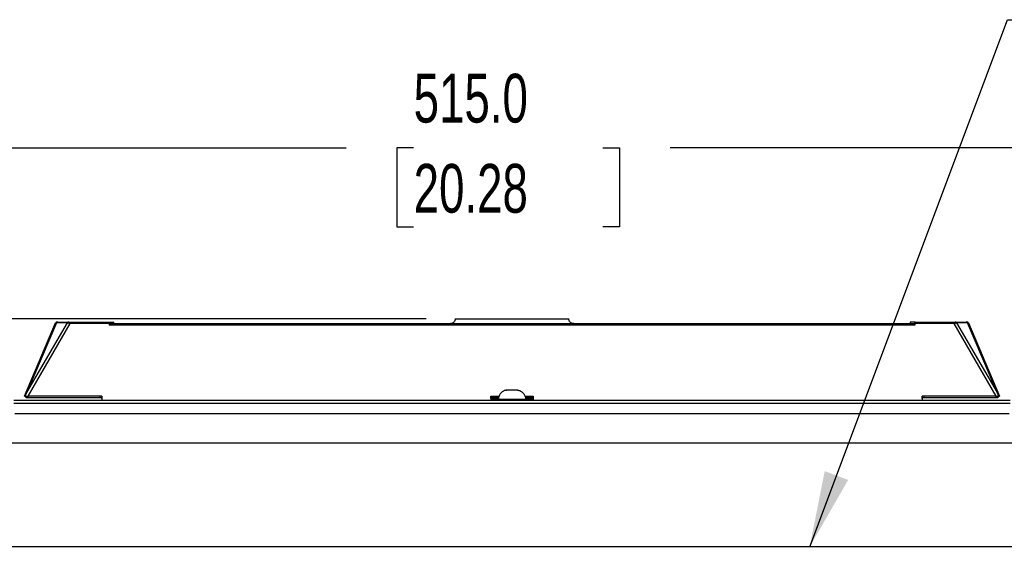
# Model space of a CAD drawing. Header units: millimetres. Extents: x 0 to 1956, y 0 to 1511.
# Tile 10 of 56: x 716 to 1015, y 616 to 779. Entities that reach past the tile are written whole.
import ezdxf

# ---------------------------------------------------------------- set-up
doc = ezdxf.new("R2010")
doc.units = ezdxf.units.MM
doc.header["$LTSCALE"] = 7
doc.layers.add('DIMENSIONS', color=140, linetype='Continuous', lineweight=25)
doc.styles.add('SLDTEXTSTYLE0', font='TXT', dxfattribs={"width": 0.7})
doc.dimstyles.new('SLDDIMSTYLE0', dxfattribs={"dimtxt": 15.106055, "dimasz": 23.114, "dimexe": 0, "dimexo": 0.0625, "dimgap": 3.776514, "dimtad": 0, "dimtih": 1, "dimtoh": 1, "dimdec": 1, "dimrnd": 1e-09, "dimzin": 4, "dimdsep": 46, "dimtxsty": 'SLDTEXTSTYLE0', "dimsah": 1, "dimcen": 0.09, "dimadec": 0, "dimazin": 1, "dimtfac": 1, "dimtdec": 1, "dimtofl": 0, "dimtmove": 0, "dimatfit": 3, "dimfxl": 0, "dimfrac": 2, "dimtolj": 1, "dimtzin": 12, "dimarcsym": 0})
doc.dimstyles.new('SLDDIMSTYLE1', dxfattribs={"dimtxt": 15.106055, "dimasz": 23.114, "dimexe": 0, "dimexo": 0.0625, "dimgap": 3.776514, "dimtad": 0, "dimtih": 1, "dimtoh": 1, "dimdec": 1, "dimrnd": 1e-09, "dimzin": 12, "dimdsep": 46, "dimtxsty": 'SLDTEXTSTYLE0', "dimsah": 1, "dimcen": 0.09, "dimadec": 0, "dimazin": 3, "dimtfac": 1, "dimtdec": 1, "dimtofl": 0, "dimtmove": 0, "dimatfit": 3, "dimfxl": 0, "dimfrac": 2, "dimtolj": 1, "dimtzin": 12, "dimarcsym": 0})
doc.dimstyles.new('SLDDIMSTYLE4', dxfattribs={"dimtxt": 0.18, "dimasz": 23.114, "dimexe": 0, "dimexo": 0.0625, "dimgap": 0, "dimtad": 0, "dimtih": 1, "dimtoh": 1, "dimdec": 0, "dimrnd": 1e-09, "dimzin": 0, "dimdsep": 46, "dimtxsty": 'Standard', "dimsah": 1, "dimcen": 0.09, "dimadec": 0, "dimazin": 0, "dimtfac": 23.114, "dimtdec": 0, "dimtofl": 0, "dimtmove": 0, "dimatfit": 3, "dimfxl": 0, "dimfrac": 2, "dimtolj": 1, "dimtzin": 0, "dimarcsym": 0})

# ---------------------------------------------------------------- blocks, each defined once
blk = doc.blocks.new('_D_4')
at = {"layer": 'DIMENSIONS'}
for p, q in [((607.67, 577.77), (607.67, 762.34)), ((1122.67, 577.77), (1122.67, 762.34)), ((607.67, 740.12), (814.82, 740.12)), ((835.29, 740.12), (830.21, 740.12)), ((830.21, 740.12), (830.21, 716.11)), ((892.74, 740.12), (897.81, 740.12)), ((897.81, 740.12), (897.81, 716.11)), ((1122.67, 740.12), (913.21, 740.12)), ((830.21, 716.11), (835.29, 716.11)), ((897.81, 716.11), (892.74, 716.11))]:
    blk.add_line(p, q, dxfattribs=at)
for points in [[(607.67, 740.12), (630.78, 736.56), (630.78, 743.67)], [(1122.67, 740.12), (1099.55, 743.67), (1099.55, 736.56)]]:
    blk.add_solid(points, dxfattribs=at)
at = {"layer": 'DIMENSIONS', "char_height": 14.817, "attachment_point": 1, "style": 'SLDTEXTSTYLE0'}
for s, insert in [('515.0', (835.29, 762.6)), ('20.28', (835.29, 735.21))]:
    blk.add_mtext(s, dxfattribs=dict(at, insert=insert))
blk = doc.blocks.new('_D_5')
at = {"layer": 'DIMENSIONS'}
for p, q in [((839.05, 688.18), (392.81, 688.18)), ((415.04, 688.18), (415.04, 492.44)), ((386.31, 465.05), (381.24, 465.05)), ((381.24, 465.05), (381.24, 441.04)), ((443.77, 465.05), (448.84, 465.05)), ((448.84, 465.05), (448.84, 441.04)), ((381.24, 441.04), (386.31, 441.04)), ((448.84, 441.04), (443.77, 441.04)), ((415.04, 269.48), (415.04, 437.66)), ((565.18, 269.48), (392.81, 269.48))]:
    blk.add_line(p, q, dxfattribs=at)
for points in [[(415.04, 688.18), (411.48, 665.07), (418.6, 665.07)], [(415.04, 269.48), (418.6, 292.6), (411.48, 292.6)]]:
    blk.add_solid(points, dxfattribs=at)
at = {"layer": 'DIMENSIONS', "char_height": 14.817, "attachment_point": 1, "style": 'SLDTEXTSTYLE0'}
for s, insert in [('418.7', (386.31, 487.53)), ('16.48', (386.31, 460.14))]:
    blk.add_mtext(s, dxfattribs=dict(at, insert=insert))

msp = doc.modelspace()

# ---------------------------------------------------------------- linework, layer by layer
for p, q in [((847.94, 688.18), (882.39, 688.18)), ((717.12, 664.68), (726.54, 686.88)), ((717.86, 665.79), (730.15, 686.88)), ((726.81, 686.88), (717.86, 665.79)), ((730.91, 686.69), (718.08, 664.68)), ((726.55, 686.91), (726.54, 686.88)), ((730.15, 686.88), (726.81, 686.88)), ((726.86, 687.16), (726.83, 687.15)), ((727.13, 687.18), (730.47, 687.18)), ((730.91, 687.18), (742.74, 687.18)), ((730.91, 687.18), (730.91, 686.69)), ((742.8, 686.69), (730.91, 686.69)), ((742.74, 687.18), (744.22, 687.18)), ((742.8, 686.69), (742.8, 686.19)), ((742.8, 686.68), (987.54, 686.68)), ((987.54, 686.19), (742.8, 686.19)), ((744.28, 686.69), (744.28, 686.68)), ((986.05, 686.69), (986.05, 686.68)), ((987.59, 687.18), (986.11, 687.18)), ((987.54, 686.69), (987.54, 686.19)), ((999.43, 686.69), (987.54, 686.69)), ((987.59, 687.18), (999.43, 687.18)), ((999.43, 687.18), (999.43, 686.69)), ((1012.25, 664.68), (999.43, 686.69)), ((999.86, 687.18), (1003.2, 687.18)), ((1000.19, 686.88), (1012.48, 665.79)), ((1003.53, 686.88), (1000.19, 686.88)), ((1012.48, 665.79), (1003.53, 686.88)), ((1003.8, 686.88), (1013.22, 664.68)), ((717.6, 664.18), (717.6, 664.68)), ((718.1, 664.18), (717.6, 664.18)), ((740.6, 664.68), (718.08, 664.68)), ((718.1, 664.68), (718.1, 664.18)), ((740.1, 664.18), (718.1, 664.18)), ((740.1, 664.18), (740.1, 664.68)), ((740.41, 664.18), (740.1, 664.18)), ((740.6, 664.01), (740.6, 664.06)), ((740.61, 663.98), (740.61, 663.48)), ((858.73, 663.98), (858.72, 663.48)), ((858.73, 664.68), (861.24, 664.68)), ((858.73, 664.18), (858.73, 664.02)), ((859.23, 664.18), (858.93, 664.18)), ((859.23, 664.68), (859.23, 664.18)), ((861.13, 664.18), (859.23, 664.18)), ((869.1, 664.68), (871.6, 664.68)), ((871.1, 664.18), (869.2, 664.18)), ((871.1, 664.18), (871.1, 664.68)), ((871.41, 664.18), (871.1, 664.18)), ((871.6, 664.01), (871.6, 664.06)), ((871.61, 663.98), (871.61, 663.48)), ((989.73, 663.98), (989.72, 663.48)), ((1012.25, 664.68), (989.73, 664.68)), ((989.73, 664.18), (989.73, 664.02)), ((990.23, 664.18), (989.93, 664.18)), ((990.23, 664.68), (990.23, 664.18)), ((1012.23, 664.18), (990.23, 664.18)), ((1012.23, 664.18), (1012.23, 664.68)), ((1012.73, 664.18), (1012.23, 664.18)), ((1012.73, 664.68), (1012.73, 664.18)), ((713.85, 663.48), (1016.48, 663.48)), ((713.85, 662.48), (1016.48, 662.48)), ((858.73, 663.88), (861.08, 663.88)), ((861.07, 663.78), (869.27, 663.78)), ((861.07, 663.48), (861.07, 663.78)), ((869.25, 663.88), (871.61, 663.88)), ((869.27, 663.48), (869.27, 663.78)), ((714.17, 659.38), (1016.17, 659.38)), ((1073.9, 650.38), (656.43, 650.38)), ((1072.67, 618.88), (657.67, 618.88))]:
    msp.add_line(p, q)
at = {"color": 179, "linetype": 'Continuous', "lineweight": 18}
msp.add_line((607.67, 618.88), (1122.67, 618.88), dxfattribs=at)
at = {"flags": 128}
for points in [[(858.73, 664.02), (858.73, 664.11), (858.73, 664.18)], [(989.73, 664.02), (989.73, 664.11), (989.73, 664.18)]]:
    msp.add_lwpolyline(points, dxfattribs=at)
for centre, radius, start, end in [((727.18, 686.81), 0.376, 96.7666, 169.4495), ((727, 686.68), 0.5, 90, 111.1034), ((730.52, 686.81), 0.376, 96.7666, 169.4495), ((999.82, 686.81), 0.376, 10.5505, 83.2334), ((1003.16, 686.81), 0.376, 10.5505, 83.2334), ((1003.29, 686.72), 0.462, 21.6455, 88.8436), ((1003.34, 686.68), 0.5, 23, 90)]:
    msp.add_arc(centre, radius, start, end)
for points, knots in [([(847.94, 688.18), (847.94, 688), (847.91, 687.81), (847.76, 687.44), (847.65, 687.27), (847.35, 686.97), (847.18, 686.86), (846.8, 686.71), (846.61, 686.68), (846.44, 686.68)], [0, 0, 0, 0, 0.25, 0.25, 0.5, 0.5, 0.75, 0.75, 1, 1, 1, 1]), ([(883.9, 686.68), (883.72, 686.68), (883.53, 686.71), (883.16, 686.86), (882.98, 686.97), (882.69, 687.27), (882.57, 687.44), (882.42, 687.81), (882.39, 688), (882.39, 688.18)], [0, 0, 0, 0, 0.25, 0.25, 0.5, 0.5, 0.75, 0.75, 1, 1, 1, 1]), ([(726.83, 687.15), (726.81, 687.14), (726.74, 687.12), (726.66, 687.06), (726.59, 686.98), (726.56, 686.91), (726.54, 686.88)], [0, 0, 0, 0, 0.2072184, 0.478161, 0.7442916, 1, 1, 1, 1]), ([(726.81, 686.88), (726.78, 686.88), (726.74, 686.88), (726.68, 686.89), (726.63, 686.89), (726.59, 686.89), (726.56, 686.89), (726.54, 686.88), (726.54, 686.88), (726.54, 686.88)], [0, 0, 0, 0, 0.143048, 0.285905, 0.428648, 0.571352, 0.714095, 0.856952, 1, 1, 1, 1]), ([(727, 687.18), (727, 687.18), (727.01, 687.18), (727.06, 687.18), (727.09, 687.18), (727.13, 687.18)], [0, 0, 0, 0, 0.5, 0.5, 1, 1, 1, 1]), ([(730.91, 686.69), (730.87, 686.7), (730.81, 686.71), (730.72, 686.74), (730.63, 686.76), (730.55, 686.78), (730.47, 686.8), (730.4, 686.82), (730.34, 686.83), (730.28, 686.84), (730.23, 686.86), (730.19, 686.87), (730.16, 686.87), (730.15, 686.88)], [0, 0, 0, 0, 0.11582, 0.226645, 0.332476, 0.433318, 0.529174, 0.620051, 0.705954, 0.786891, 0.86287, 0.933902, 1, 1, 1, 1]), ([(730.47, 687.18), (730.52, 687.18), (730.59, 687.18), (730.74, 687.18), (730.83, 687.18), (730.91, 687.18)], [0, 0, 0, 0, 0.5, 0.5, 1, 1, 1, 1]), ([(742.74, 687.18), (742.74, 687.18), (742.75, 687.18), (742.76, 687.17), (742.76, 687.14), (742.77, 687.1), (742.78, 687.04), (742.79, 686.97), (742.79, 686.88), (742.8, 686.79), (742.8, 686.72), (742.8, 686.69)], [0, 0, 0, 0, 0.082713, 0.165833, 0.250734, 0.374472, 0.49988, 0.622522, 0.749263, 0.874592, 1, 1, 1, 1]), ([(744.28, 686.69), (744.28, 686.71), (744.28, 686.75), (744.28, 686.82), (744.28, 686.89), (744.27, 686.97), (744.26, 687.04), (744.26, 687.1), (744.24, 687.15), (744.23, 687.18), (744.23, 687.18), (744.22, 687.18)], [0, 0, 0, 0, 0.0825999, 0.1656952, 0.2507086, 0.3743784, 0.4998458, 0.622347, 0.7491761, 0.8744627, 1, 1, 1, 1]), ([(986.11, 687.18), (986.11, 687.18), (986.1, 687.18), (986.1, 687.17), (986.09, 687.14), (986.08, 687.1), (986.07, 687.04), (986.06, 686.97), (986.06, 686.88), (986.05, 686.79), (986.05, 686.72), (986.05, 686.69)], [0, 0, 0, 0, 0.082721, 0.165843, 0.250735, 0.374478, 0.499883, 0.622536, 0.74927, 0.874603, 1, 1, 1, 1]), ([(987.54, 686.69), (987.54, 686.71), (987.54, 686.75), (987.54, 686.82), (987.54, 686.89), (987.55, 686.97), (987.55, 687.04), (987.56, 687.1), (987.57, 687.15), (987.58, 687.18), (987.59, 687.18), (987.59, 687.18)], [0, 0, 0, 0, 0.0826087, 0.165706, 0.2507111, 0.3743863, 0.4998484, 0.6223596, 0.7491823, 0.8744725, 1, 1, 1, 1]), ([(999.43, 687.18), (999.51, 687.18), (999.59, 687.18), (999.74, 687.18), (999.81, 687.18), (999.86, 687.18)], [0, 0, 0, 0, 0.5, 0.5, 1, 1, 1, 1]), ([(1000.19, 686.88), (1000.16, 686.87), (1000.12, 686.86), (1000.04, 686.84), (999.95, 686.82), (999.82, 686.79), (999.65, 686.75), (999.51, 686.71), (999.43, 686.69)], [0, 0, 0, 0, 0.1152349, 0.2364778, 0.3637727, 0.4971572, 0.7128153, 1, 1, 1, 1]), ([(1003.72, 686.89), (1003.71, 686.89), (1003.68, 686.89), (1003.64, 686.89), (1003.59, 686.88), (1003.55, 686.88), (1003.53, 686.88)], [0, 0, 0, 0, 0.247693, 0.496855, 0.747591, 1, 1, 1, 1]), ([(1003.8, 686.88), (1003.79, 686.88), (1003.79, 686.88), (1003.78, 686.89), (1003.75, 686.89), (1003.73, 686.89), (1003.72, 686.89)], [0, 0, 0, 0, 0.252409, 0.503145, 0.752307, 1, 1, 1, 1]), ([(717.12, 664.68), (717.12, 664.68), (717.13, 664.68), (717.2, 664.68), (717.25, 664.68), (717.31, 664.68)], [0, 0, 0, 0, 0.5, 0.5, 1, 1, 1, 1]), ([(717.31, 664.68), (717.41, 664.68), (717.53, 664.68), (717.8, 664.68), (717.94, 664.68), (718.08, 664.68)], [0, 0, 0, 0, 0.5, 0.5, 1, 1, 1, 1]), ([(740.41, 664.18), (740.42, 664.18), (740.45, 664.18), (740.49, 664.17), (740.52, 664.14), (740.55, 664.12), (740.57, 664.09), (740.59, 664.06), (740.6, 664.04), (740.6, 664.02), (740.6, 664.02), (740.6, 664.02)], [0, 0, 0, 0, 0.104997, 0.222319, 0.353658, 0.500218, 0.592279, 0.749478, 0.849025, 0.935287, 1, 1, 1, 1]), ([(858.73, 664.02), (858.73, 664.02), (858.73, 664.02), (858.73, 664.03), (858.74, 664.05), (858.75, 664.07), (858.76, 664.09), (858.79, 664.12), (858.82, 664.15), (858.87, 664.18), (858.91, 664.18), (858.93, 664.18)], [0, 0, 0, 0, 0.055355, 0.125248, 0.177638, 0.250234, 0.405979, 0.500393, 0.691969, 0.857375, 1, 1, 1, 1]), ([(863.52, 666.5), (863.21, 666.46), (862.89, 666.37), (862.28, 666.06), (862, 665.84), (861.53, 665.33), (861.35, 665.02), (861.12, 664.4), (861.07, 664.08), (861.07, 663.78)], [0, 0, 0, 0, 0.25, 0.25, 0.5, 0.5, 0.75, 0.75, 1, 1, 1, 1]), ([(863.68, 666.46), (863.67, 666.46), (863.63, 666.45), (863.58, 666.45), (863.53, 666.44), (863.48, 666.44), (863.43, 666.43), (863.4, 666.44), (863.38, 666.44), (863.38, 666.45), (863.4, 666.46), (863.4, 666.46)], [0, 0, 0, 0, 0.083163, 0.166576, 0.251156, 0.376856, 0.500174, 0.623449, 0.749147, 0.875979, 1, 1, 1, 1]), ([(863.4, 666.46), (863.41, 666.47), (863.44, 666.48), (863.47, 666.49), (863.49, 666.5), (863.51, 666.5), (863.51, 666.5), (863.52, 666.5), (863.52, 666.5)], [0, 0, 0, 0, 0.178525, 0.350585, 0.517368, 0.680183, 0.840506, 1, 1, 1, 1]), ([(864.88, 666.46), (864.86, 666.47), (864.8, 666.48), (864.72, 666.49), (864.61, 666.5), (864.49, 666.5), (864.34, 666.5), (864.18, 666.5), (864.02, 666.5), (863.85, 666.48), (863.74, 666.47), (863.68, 666.46)], [0, 0, 0, 0, 0.085312, 0.16817, 0.249625, 0.375343, 0.499764, 0.62409, 0.749529, 0.873348, 1, 1, 1, 1]), ([(865.44, 666.46), (865.43, 666.46), (865.41, 666.45), (865.36, 666.45), (865.31, 666.44), (865.24, 666.44), (865.16, 666.43), (865.08, 666.44), (865.01, 666.44), (864.94, 666.45), (864.9, 666.46), (864.88, 666.46)], [0, 0, 0, 0, 0.082901, 0.166253, 0.25116, 0.376837, 0.500178, 0.62346, 0.74915, 0.875665, 1, 1, 1, 1]), ([(866.65, 666.46), (866.61, 666.47), (866.53, 666.48), (866.42, 666.49), (866.29, 666.5), (866.14, 666.5), (865.99, 666.5), (865.84, 666.5), (865.7, 666.5), (865.56, 666.48), (865.48, 666.47), (865.44, 666.46)], [0, 0, 0, 0, 0.084696, 0.167429, 0.249628, 0.375215, 0.49977, 0.623965, 0.749532, 0.872581, 1, 1, 1, 1]), ([(866.95, 666.44), (866.95, 666.44), (866.94, 666.44), (866.93, 666.43), (866.9, 666.43), (866.85, 666.44), (866.77, 666.44), (866.69, 666.45), (866.65, 666.46)], [0, 0, 0, 0, 0.126553, 0.250836, 0.374972, 0.501056, 0.749674, 1, 1, 1, 1]), ([(866.82, 666.5), (866.82, 666.5), (866.82, 666.5), (866.83, 666.5), (866.85, 666.49), (866.88, 666.48), (866.91, 666.47), (866.93, 666.46)], [0, 0, 0, 0, 0.191439, 0.38456, 0.582142, 0.786586, 1, 1, 1, 1]), ([(866.82, 666.5), (867.12, 666.46), (867.45, 666.37), (868.05, 666.06), (868.34, 665.84), (868.8, 665.33), (868.98, 665.02), (869.21, 664.4), (869.27, 664.08), (869.27, 663.78)], [0, 0, 0, 0, 0.25, 0.25, 0.5, 0.5, 0.75, 0.75, 1, 1, 1, 1]), ([(866.93, 666.46), (866.93, 666.46), (866.94, 666.45), (866.95, 666.45), (866.95, 666.44)], [0, 0, 0, 0, 0.498667, 1, 1, 1, 1]), ([(871.41, 664.18), (871.42, 664.18), (871.45, 664.18), (871.49, 664.17), (871.52, 664.14), (871.55, 664.12), (871.57, 664.09), (871.59, 664.06), (871.6, 664.04), (871.6, 664.02), (871.6, 664.02), (871.6, 664.02)], [0, 0, 0, 0, 0.104997, 0.222319, 0.353658, 0.500218, 0.592279, 0.749478, 0.849025, 0.935287, 1, 1, 1, 1]), ([(989.73, 664.02), (989.73, 664.02), (989.73, 664.02), (989.73, 664.03), (989.74, 664.05), (989.75, 664.07), (989.76, 664.09), (989.79, 664.12), (989.82, 664.15), (989.87, 664.18), (989.91, 664.18), (989.93, 664.18)], [0, 0, 0, 0, 0.055355, 0.125248, 0.177638, 0.250234, 0.405979, 0.500393, 0.691969, 0.857375, 1, 1, 1, 1]), ([(1012.25, 664.68), (1012.39, 664.68), (1012.54, 664.68), (1012.8, 664.68), (1012.93, 664.68), (1013.03, 664.68)], [0, 0, 0, 0, 0.5, 0.5, 1, 1, 1, 1]), ([(1013.03, 664.68), (1013.09, 664.68), (1013.14, 664.68), (1013.2, 664.68), (1013.22, 664.68), (1013.22, 664.68)], [0, 0, 0, 0, 0.5, 0.5, 1, 1, 1, 1])]:
    msp.add_open_spline(points, degree=3, knots=knots)
for points in [[(1003.2, 687.18), (1003.24, 687.18), (1003.28, 687.18), (1003.3, 687.18)], [(1003.3, 687.18), (1003.32, 687.18), (1003.34, 687.18), (1003.34, 687.18)], [(717.31, 664.68), (717.49, 665.05), (717.67, 665.42), (717.86, 665.79)], [(740.6, 664.68), (740.6, 664.46), (740.6, 664.24), (740.6, 664.02)], [(740.6, 664.02), (740.6, 664.01), (740.61, 664), (740.61, 663.98)], [(858.73, 664.18), (858.73, 664.35), (858.73, 664.51), (858.73, 664.68)], [(858.73, 663.98), (858.73, 664), (858.73, 664.01), (858.73, 664.02)], [(871.6, 664.68), (871.6, 664.46), (871.6, 664.24), (871.6, 664.02)], [(871.6, 664.02), (871.6, 664.01), (871.61, 664), (871.61, 663.98)], [(989.73, 664.18), (989.73, 664.35), (989.73, 664.51), (989.73, 664.68)], [(989.73, 663.98), (989.73, 664), (989.73, 664.01), (989.73, 664.02)], [(1013.03, 664.68), (1012.85, 665.05), (1012.66, 665.42), (1012.48, 665.79)]]:
    msp.add_open_spline(points, degree=3)

# ---------------------------------------------------------------- dimensions: what is measured, and where the dimension line sits
at = {"layer": 'DIMENSIONS'}
dim = msp.add_linear_dim(base=(1122.67, 740.12), p1=(607.67, 568.88), p2=(1122.67, 568.88), dimstyle='SLDDIMSTYLE0', dxfattribs=at)
dim.commit()
dim.dimension.update_dxf_attribs({"geometry": '_D_4', "text_midpoint": (864.01, 740.12), "dimtype": 160})
dim = msp.add_linear_dim(base=(415.04, 269.48), p1=(847.94, 688.18), p2=(574.07, 269.48), angle=90, dimstyle='SLDDIMSTYLE1', dxfattribs=at)
dim.commit()
dim.dimension.update_dxf_attribs({"geometry": '_D_5', "text_midpoint": (415.04, 465.05), "dimtype": 160})

# ---------------------------------------------------------------- leaders
msp.add_leader([(955.59, 618.88), (1015.66, 779.04), (1060.11, 779.04)], dimstyle='SLDDIMSTYLE4', dxfattribs=at)

doc.saveas('drawing.dxf')
